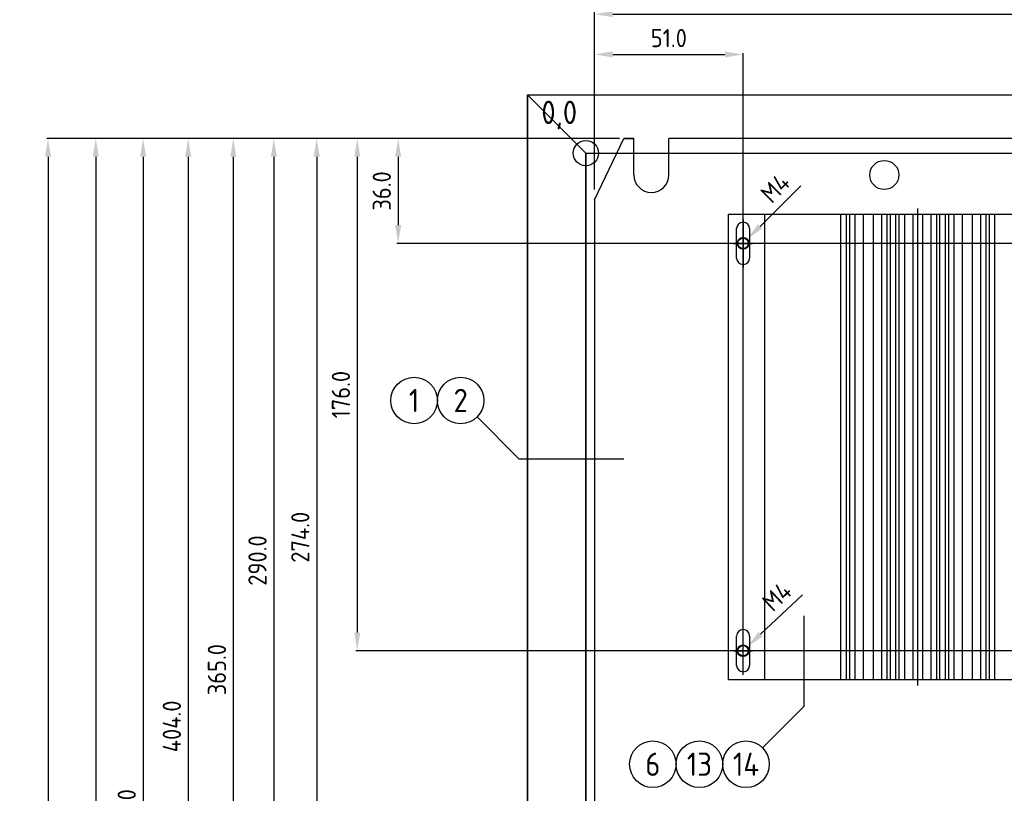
# Model space of a CAD drawing. Extents: x 40 to 2050, y 50 to 1450.
# Tile 4 of 8: x 678 to 1016, y 873 to 1139. Entities that reach past the tile are written whole.
import ezdxf
from ezdxf.enums import TextEntityAlignment as Align

# ---------------------------------------------------------------- set-up
doc = ezdxf.new("R2010")
doc.units = 0
doc.header["$MEASUREMENT"] = 0
doc.header["$PDMODE"] = 1
doc.layers.get('DEFPOINTS').update_dxf_attribs({"linetype": 'CONTINUOUS'})
doc.layers.add('0-25', color=7, linetype='CONTINUOUS')
doc.layers.add('B-25', color=7, linetype='CONTINUOUS')
doc.styles.get("Standard").update_dxf_attribs({"font": 'iso.shx'})
doc.dimstyles.get("Standard").update_dxf_attribs({"dimscale": 2.5, "dimtxt": 2.5, "dimasz": 2.5, "dimexe": 0.18, "dimexo": 0.0625, "dimgap": 1, "dimtad": 1, "dimdec": 1, "dimzin": 0, "dimdsep": 46, "dimtxsty": 'Standard', "dimcen": 0.09, "dimadec": 0, "dimazin": 0, "dimtfac": 1, "dimtdec": 1, "dimtofl": 0, "dimtmove": 0, "dimatfit": 3, "dimfxl": 0, "dimtolj": 1, "dimtzin": 0, "dimarcsym": 0})

# ---------------------------------------------------------------- blocks, each defined once
blk = doc.blocks.new('*D2')
at = {"layer": '0-25', "color": 0, "lineweight": -2}
for p, q in [((875.36, 1097.87), (735.49, 1097.87)), ((735.94, 1091.62), (735.94, 700.12)), ((875.36, 693.87), (735.49, 693.87))]:
    blk.add_line(p, q, dxfattribs=at)
at = {"layer": '0-25', "color": 0}
for points in [[(734.9, 1091.62), (736.99, 1091.62), (735.94, 1097.87)], [(734.9, 700.12), (736.99, 700.12), (735.94, 693.87)]]:
    blk.add_solid(points, dxfattribs=at)
at = {"layer": 'DEFPOINTS', "color": 0}
for p in [(875.52, 1097.87), (735.94, 693.87), (875.52, 693.87)]:
    blk.add_point(p, dxfattribs=at)
at = {"layer": '0-25', "color": 0, "insert": (730.32, 895.87), "char_height": 6.25, "attachment_point": 5, "rotation": 90}
blk.add_mtext('\\A1;404.0', dxfattribs=at)
blk = doc.blocks.new('*D16')
at = {"layer": '0-25', "color": 0, "lineweight": -2}
for p, q in [((875.36, 1097.87), (779.63, 1097.87)), ((780.08, 1091.62), (780.08, 830.12)), ((875.36, 823.87), (779.63, 823.87))]:
    blk.add_line(p, q, dxfattribs=at)
at = {"layer": '0-25', "color": 0}
for points in [[(779.03, 1091.62), (781.12, 1091.62), (780.08, 1097.87)], [(779.03, 830.12), (781.12, 830.12), (780.08, 823.87)]]:
    blk.add_solid(points, dxfattribs=at)
at = {"layer": 'DEFPOINTS', "color": 0}
for p in [(875.52, 1097.87), (780.08, 823.87), (875.52, 823.87)]:
    blk.add_point(p, dxfattribs=at)
at = {"layer": '0-25', "color": 0, "insert": (774.45, 960.87), "char_height": 6.25, "attachment_point": 5, "rotation": 90}
blk.add_mtext('\\A1;274.0', dxfattribs=at)
blk = doc.blocks.new('*D32')
at = {"layer": '0-25', "color": 0, "lineweight": -2}
for p, q in [((946.91, 941.03), (932.53, 927.52)), ((926.3, 921.87), (926.75, 921.87)), ((926.52, 921.65), (926.52, 922.1))]:
    blk.add_line(p, q, dxfattribs=at)
at = {"layer": '0-25', "color": 0}
blk.add_solid([(931.82, 928.28), (933.25, 926.76), (927.98, 923.24)], dxfattribs=at)
at = {"layer": 'DEFPOINTS', "color": 0}
for p in [(927.98, 923.24), (925.06, 920.5)]:
    blk.add_point(p, dxfattribs=at)
at = {"layer": '0-25', "color": 0, "insert": (938.15, 940.52), "char_height": 6.25, "attachment_point": 5, "rotation": 43.2167}
blk.add_mtext('\\A1;M4', dxfattribs=at)
blk = doc.blocks.new('*D33')
at = {"layer": '0-25', "color": 0, "lineweight": -2}
for p, q in [((946.31, 1081.66), (932.35, 1067.7)), ((926.3, 1061.87), (926.75, 1061.87)), ((926.52, 1061.65), (926.52, 1062.1))]:
    blk.add_line(p, q, dxfattribs=at)
at = {"layer": '0-25', "color": 0}
blk.add_solid([(931.62, 1068.44), (933.09, 1066.97), (927.93, 1063.29)], dxfattribs=at)
at = {"layer": 'DEFPOINTS', "color": 0}
for p in [(927.93, 1063.29), (925.11, 1060.46)]:
    blk.add_point(p, dxfattribs=at)
at = {"layer": '0-25', "color": 0, "insert": (937.56, 1080.87), "char_height": 6.25, "attachment_point": 5, "rotation": 45}
blk.add_mtext('\\A1;M4', dxfattribs=at)
blk = doc.blocks.new('*D34')
at = {"layer": '0-25', "color": 0, "lineweight": -2}
for p, q in [((875.52, 1098.03), (875.52, 1167.34)), ((881.77, 1166.89), (1196.27, 1166.89)), ((1202.52, 1091.73), (1202.52, 1167.34))]:
    blk.add_line(p, q, dxfattribs=at)
at = {"layer": '0-25', "color": 0}
for points in [[(881.77, 1167.93), (881.77, 1165.85), (875.52, 1166.89)], [(1196.27, 1167.93), (1196.27, 1165.85), (1202.52, 1166.89)]]:
    blk.add_solid(points, dxfattribs=at)
at = {"layer": 'DEFPOINTS', "color": 0}
for p in [(1202.52, 1166.89), (875.52, 1097.87), (1202.52, 1091.57)]:
    blk.add_point(p, dxfattribs=at)
at = {"layer": '0-25', "color": 0, "insert": (1039.02, 1172.52), "char_height": 6.25, "attachment_point": 5}
blk.add_mtext('\\A1;327.0', dxfattribs=at)
blk = doc.blocks.new('*D35')
at = {"layer": '0-25', "color": 0, "lineweight": -2}
for p, q in [((875.36, 1097.87), (764.91, 1097.87)), ((765.36, 1091.62), (765.36, 814.12)), ((875.36, 807.87), (764.91, 807.87))]:
    blk.add_line(p, q, dxfattribs=at)
at = {"layer": '0-25', "color": 0}
for points in [[(764.32, 1091.62), (766.41, 1091.62), (765.36, 1097.87)], [(764.32, 814.12), (766.41, 814.12), (765.36, 807.87)]]:
    blk.add_solid(points, dxfattribs=at)
at = {"layer": 'DEFPOINTS', "color": 0}
for p in [(875.52, 1097.87), (765.36, 807.87), (875.52, 807.87)]:
    blk.add_point(p, dxfattribs=at)
at = {"layer": '0-25', "color": 0, "insert": (759.74, 952.87), "char_height": 6.25, "attachment_point": 5, "rotation": 90}
blk.add_mtext('\\A1;290.0', dxfattribs=at)
blk = doc.blocks.new('*D37')
at = {"layer": '0-25', "color": 0, "lineweight": -2}
for p, q in [((875.36, 1097.87), (720.01, 1097.87)), ((720.46, 1091.62), (720.46, 639.12)), ((875.36, 632.87), (720.01, 632.87))]:
    blk.add_line(p, q, dxfattribs=at)
at = {"layer": '0-25', "color": 0}
for points in [[(719.42, 1091.62), (721.5, 1091.62), (720.46, 1097.87)], [(719.42, 639.12), (721.5, 639.12), (720.46, 632.87)]]:
    blk.add_solid(points, dxfattribs=at)
at = {"layer": 'DEFPOINTS', "color": 0}
for p in [(875.52, 1097.87), (720.46, 632.87), (875.52, 632.87)]:
    blk.add_point(p, dxfattribs=at)
at = {"layer": '0-25', "color": 0, "insert": (714.83, 865.37), "char_height": 6.25, "attachment_point": 5, "rotation": 90}
blk.add_mtext('\\A1;465.0', dxfattribs=at)
blk = doc.blocks.new('*D38')
at = {"layer": '0-25', "color": 0, "lineweight": -2}
for p, q in [((875.36, 1097.87), (750.98, 1097.87)), ((751.43, 1091.62), (751.43, 739.12)), ((875.36, 732.87), (750.98, 732.87))]:
    blk.add_line(p, q, dxfattribs=at)
at = {"layer": '0-25', "color": 0}
for points in [[(750.39, 1091.62), (752.47, 1091.62), (751.43, 1097.87)], [(750.39, 739.12), (752.47, 739.12), (751.43, 732.87)]]:
    blk.add_solid(points, dxfattribs=at)
at = {"layer": 'DEFPOINTS', "color": 0}
for p in [(875.52, 1097.87), (751.43, 732.87), (875.52, 732.87)]:
    blk.add_point(p, dxfattribs=at)
at = {"layer": '0-25', "color": 0, "insert": (745.8, 915.37), "char_height": 6.25, "attachment_point": 5, "rotation": 90}
blk.add_mtext('\\A1;365.0', dxfattribs=at)
blk = doc.blocks.new('*D39')
at = {"layer": '0-25', "color": 0, "lineweight": -2}
for p, q in [((875.36, 1097.87), (703.75, 1097.87)), ((704.2, 1091.62), (704.2, 584.12)), ((875.36, 577.87), (703.75, 577.87))]:
    blk.add_line(p, q, dxfattribs=at)
at = {"layer": '0-25', "color": 0}
for points in [[(703.16, 1091.62), (705.24, 1091.62), (704.2, 1097.87)], [(703.16, 584.12), (705.24, 584.12), (704.2, 577.87)]]:
    blk.add_solid(points, dxfattribs=at)
at = {"layer": 'DEFPOINTS', "color": 0}
for p in [(875.52, 1097.87), (704.2, 577.87), (875.52, 577.87)]:
    blk.add_point(p, dxfattribs=at)
at = {"layer": '0-25', "color": 0, "insert": (698.57, 837.87), "char_height": 6.25, "attachment_point": 5, "rotation": 90}
blk.add_mtext('\\A1;520.0', dxfattribs=at)
blk = doc.blocks.new('*D45')
at = {"layer": '0-25', "color": 0, "lineweight": -2}
for p, q in [((875.52, 1098.03), (875.52, 1180.96)), ((881.77, 1180.51), (1203.27, 1180.51)), ((1209.52, 1077.03), (1209.52, 1180.96))]:
    blk.add_line(p, q, dxfattribs=at)
at = {"layer": '0-25', "color": 0}
for points in [[(881.77, 1181.56), (881.77, 1179.47), (875.52, 1180.51)], [(1203.27, 1181.56), (1203.27, 1179.47), (1209.52, 1180.51)]]:
    blk.add_solid(points, dxfattribs=at)
at = {"layer": 'DEFPOINTS', "color": 0}
for p in [(1209.52, 1180.51), (875.52, 1097.87), (1209.52, 1076.87)]:
    blk.add_point(p, dxfattribs=at)
at = {"layer": '0-25', "color": 0, "insert": (1042.52, 1186.14), "char_height": 6.25, "attachment_point": 5}
blk.add_mtext('\\A1;334.0', dxfattribs=at)
blk = doc.blocks.new('*D46')
at = {"layer": '0-25', "color": 0, "lineweight": -2}
for p, q in [((875.52, 1098.03), (875.52, 1154.69)), ((881.77, 1154.24), (1052.27, 1154.24)), ((1058.52, 1098.03), (1058.52, 1154.69))]:
    blk.add_line(p, q, dxfattribs=at)
at = {"layer": '0-25', "color": 0}
for points in [[(881.77, 1155.29), (881.77, 1153.2), (875.52, 1154.24)], [(1052.27, 1155.29), (1052.27, 1153.2), (1058.52, 1154.24)]]:
    blk.add_solid(points, dxfattribs=at)
at = {"layer": 'DEFPOINTS', "color": 0}
for p in [(1058.52, 1154.24), (875.52, 1097.87), (1058.52, 1097.87)]:
    blk.add_point(p, dxfattribs=at)
at = {"layer": '0-25', "color": 0, "insert": (967.02, 1159.87), "char_height": 6.25, "attachment_point": 5}
blk.add_mtext('\\A1;183.0', dxfattribs=at)
blk = doc.blocks.new('*D47')
at = {"layer": '0-25', "color": 0, "lineweight": -2}
for p, q in [((875.52, 1098.03), (875.52, 1141.07)), ((881.77, 1140.62), (1040.27, 1140.62)), ((1046.52, 1098.03), (1046.52, 1141.07))]:
    blk.add_line(p, q, dxfattribs=at)
at = {"layer": '0-25', "color": 0}
for points in [[(881.77, 1141.66), (881.77, 1139.58), (875.52, 1140.62)], [(1040.27, 1141.66), (1040.27, 1139.58), (1046.52, 1140.62)]]:
    blk.add_solid(points, dxfattribs=at)
at = {"layer": 'DEFPOINTS', "color": 0}
for p in [(1046.52, 1140.62), (875.52, 1097.87), (1046.52, 1097.87)]:
    blk.add_point(p, dxfattribs=at)
at = {"layer": '0-25', "color": 0, "insert": (961.02, 1146.25), "char_height": 6.25, "attachment_point": 5}
blk.add_mtext('\\A1;171.0', dxfattribs=at)
blk = doc.blocks.new('*D48')
at = {"layer": '0-25', "color": 0, "lineweight": -2}
for p, q in [((875.52, 1098.03), (875.52, 1127.23)), ((881.77, 1126.78), (920.27, 1126.78)), ((926.52, 1098.03), (926.52, 1127.23))]:
    blk.add_line(p, q, dxfattribs=at)
at = {"layer": '0-25', "color": 0}
for points in [[(881.77, 1127.82), (881.77, 1125.74), (875.52, 1126.78)], [(920.27, 1127.82), (920.27, 1125.74), (926.52, 1126.78)]]:
    blk.add_solid(points, dxfattribs=at)
at = {"layer": 'DEFPOINTS', "color": 0}
for p in [(926.52, 1126.78), (875.52, 1097.87), (926.52, 1097.87)]:
    blk.add_point(p, dxfattribs=at)
at = {"layer": '0-25', "color": 0, "insert": (901.02, 1132.41), "char_height": 6.25, "attachment_point": 5}
blk.add_mtext('\\A1;51.0', dxfattribs=at)
blk = doc.blocks.new('*D51')
at = {"layer": '0-25', "color": 0, "lineweight": -2}
for p, q in [((875.36, 1097.87), (793.56, 1097.87)), ((794.01, 1091.62), (794.01, 928.12)), ((875.36, 921.87), (793.56, 921.87))]:
    blk.add_line(p, q, dxfattribs=at)
at = {"layer": '0-25', "color": 0}
for points in [[(792.97, 1091.62), (795.05, 1091.62), (794.01, 1097.87)], [(792.97, 928.12), (795.05, 928.12), (794.01, 921.87)]]:
    blk.add_solid(points, dxfattribs=at)
at = {"layer": 'DEFPOINTS', "color": 0}
for p in [(875.52, 1097.87), (794.01, 921.87), (875.52, 921.87)]:
    blk.add_point(p, dxfattribs=at)
at = {"layer": '0-25', "color": 0, "insert": (788.39, 1009.87), "char_height": 6.25, "attachment_point": 5, "rotation": 90}
blk.add_mtext('\\A1;176.0', dxfattribs=at)
blk = doc.blocks.new('*D52')
at = {"layer": '0-25', "color": 0, "lineweight": -2}
for p, q in [((875.36, 1097.87), (807.6, 1097.87)), ((808.05, 1091.62), (808.05, 1068.12)), ((875.36, 1061.87), (807.6, 1061.87))]:
    blk.add_line(p, q, dxfattribs=at)
at = {"layer": '0-25', "color": 0}
for points in [[(807.01, 1091.62), (809.09, 1091.62), (808.05, 1097.87)], [(807.01, 1068.12), (809.09, 1068.12), (808.05, 1061.87)]]:
    blk.add_solid(points, dxfattribs=at)
at = {"layer": 'DEFPOINTS', "color": 0}
for p in [(875.52, 1097.87), (808.05, 1061.87), (875.52, 1061.87)]:
    blk.add_point(p, dxfattribs=at)
at = {"layer": '0-25', "color": 0, "insert": (802.43, 1079.87), "char_height": 6.25, "attachment_point": 5, "rotation": 90}
blk.add_mtext('\\A1;36.0', dxfattribs=at)
blk = doc.blocks.new('*D36')
at = {"layer": '0-25', "color": 0, "lineweight": -2}
for p, q in [((875.36, 1097.87), (687.35, 1097.87)), ((687.8, 1091.62), (687.8, 534.12)), ((885.36, 527.87), (687.35, 527.87))]:
    blk.add_line(p, q, dxfattribs=at)
at = {"layer": '0-25', "color": 0}
for points in [[(686.75, 1091.62), (688.84, 1091.62), (687.8, 1097.87)], [(686.75, 534.12), (688.84, 534.12), (687.8, 527.87)]]:
    blk.add_solid(points, dxfattribs=at)
at = {"layer": 'DEFPOINTS', "color": 0}
for p in [(875.52, 1097.87), (687.8, 527.87), (885.52, 527.87)]:
    blk.add_point(p, dxfattribs=at)
at = {"layer": '0-25', "color": 0, "insert": (682.17, 812.87), "char_height": 6.25, "attachment_point": 5, "rotation": 90}
blk.add_mtext('\\A1;570.0', dxfattribs=at)

msp = doc.modelspace()

# ---------------------------------------------------------------- linework, layer by layer
at = {"layer": '0-25'}
for p, q in [((875.52, 1080.37), (875.52, 1117.87)), ((852.52, 1112.87), (872.52, 1092.87)), ((852.52, 512.87), (852.52, 1112.87)), ((852.52, 512.87), (852.52, 1112.87)), ((852.52, 1112.87), (852.52, 512.87)), ((852.52, 1112.87), (1232.52, 1112.87)), ((884.02, 1097.87), (855.52, 1097.87)), ((875.52, 1076.87), (885.52, 1097.87)), ((885.52, 1097.87), (889.02, 1097.87)), ((889.02, 1097.87), (885.52, 1097.87)), ((889.02, 1085.37), (889.02, 1097.87)), ((901.02, 1085.37), (901.02, 1097.87)), ((1184.02, 1097.87), (901.02, 1097.87)), ((926.52, 921.87), (926.52, 1097.87)), ((872.52, 532.87), (872.52, 1092.87)), ((872.52, 532.87), (872.52, 1092.87)), ((872.52, 1092.87), (872.52, 532.87)), ((872.52, 1092.87), (1212.52, 1092.87)), ((875.52, 1076.87), (875.52, 548.87)), ((986.52, 909.87), (986.52, 1073.87)), ((921.52, 911.87), (921.52, 1071.87)), ((921.52, 1071.87), (1051.52, 1071.87)), ((926.47, 1069.12), (926.57, 1069.12)), ((926.52, 1070.12), (926.52, 1053.62)), ((934.02, 911.87), (934.02, 1071.87)), ((960.02, 1071.87), (960.02, 911.87)), ((962.02, 911.87), (962.02, 1071.87)), ((963.02, 1071.87), (963.02, 911.87)), ((965.02, 911.87), (965.02, 1071.87)), ((967.77, 1071.87), (967.77, 911.87)), ((971.27, 911.87), (971.27, 1071.87)), ((974.02, 1071.87), (974.02, 911.87)), ((976.02, 911.87), (976.02, 1071.87)), ((977.02, 1071.87), (977.02, 911.87)), ((979.02, 911.87), (979.02, 1071.87)), ((980.02, 1071.87), (980.02, 911.87)), ((982.02, 911.87), (982.02, 1071.87)), ((984.77, 1071.87), (984.77, 911.87)), ((988.27, 911.87), (988.27, 1071.87)), ((991.02, 1071.87), (991.02, 911.87)), ((993.02, 911.87), (993.02, 1071.87)), ((994.02, 1071.87), (994.02, 911.87)), ((996.02, 911.87), (996.02, 1071.87)), ((997.02, 1071.87), (997.02, 911.87)), ((999.02, 911.87), (999.02, 1071.87)), ((1001.77, 1071.87), (1001.77, 911.87)), ((1005.27, 911.87), (1005.27, 1071.87)), ((1008.02, 1071.87), (1008.02, 911.87)), ((1010.02, 911.87), (1010.02, 1071.87)), ((1011.02, 1071.87), (1011.02, 911.87)), ((1013.02, 911.87), (1013.02, 1071.87)), ((924.27, 1056.82), (924.27, 1066.92)), ((928.77, 1066.92), (928.77, 1056.82)), ((1050.52, 1061.87), (875.52, 1061.87)), ((923.27, 1061.87), (929.77, 1061.87)), ((926.57, 1054.62), (926.47, 1054.62)), ((835.18, 1002.21), (849.52, 987.87)), ((849.52, 987.87), (885.52, 987.87)), ((947.52, 902.87), (947.52, 933.87)), ((926.52, 913.62), (926.52, 930.12)), ((924.27, 916.82), (924.27, 926.92)), ((926.47, 929.12), (926.57, 929.12)), ((928.77, 926.92), (928.77, 916.82)), ((1050.52, 921.87), (875.52, 921.87)), ((923.27, 921.87), (929.77, 921.87)), ((926.57, 914.62), (926.47, 914.62)), ((1051.52, 911.87), (921.52, 911.87)), ((933.18, 888.53), (947.52, 902.87))]:
    msp.add_line(p, q, dxfattribs=at)
for centre, radius in [((872.52, 1092.87), 4.35), ((975.02, 1085.37), 5), ((926.52, 1061.87), 2), ((926.52, 1061.87), 1.8), ((813.52, 1007.87), 8), ((829.52, 1007.87), 8), ((926.52, 921.87), 2), ((926.52, 921.87), 1.8), ((895.52, 882.87), 8), ((911.52, 882.87), 8), ((927.52, 882.87), 8)]:
    msp.add_circle(centre, radius, dxfattribs=at)
for centre, radius, start, end in [((895.02, 1085.37), 6, 180, 0), ((926.47, 1066.92), 2.2, 90, 180), ((926.57, 1066.92), 2.2, 0, 90), ((926.47, 1056.82), 2.2, 180, 270), ((926.57, 1056.82), 2.2, 270, 0), ((926.47, 926.92), 2.2, 90, 180), ((926.57, 926.92), 2.2, 0, 90), ((926.47, 916.82), 2.2, 180, 270), ((926.57, 916.82), 2.2, 270, 0)]:
    msp.add_arc(centre, radius, start, end, dxfattribs=at)

# ---------------------------------------------------------------- texts
msp.add_text('0,0', height=8, dxfattribs=at).set_placement((869.52, 1102.87), align=Align.RIGHT)
at = {"layer": 'B-25'}
for s, p in [('1', (813.52, 1007.87)), ('2', (829.52, 1007.87)), ('6', (895.52, 882.87)), ('13', (911.52, 882.87)), ('14', (927.52, 882.87))]:
    msp.add_text(s, height=8, dxfattribs=at).set_placement(p, align=Align.MIDDLE_CENTER)

# ---------------------------------------------------------------- dimensions: what is measured, and where the dimension line sits
at = {"layer": '0-25'}
for base, p2, picture, middle in [((1209.52, 1180.51), (1209.52, 1076.87), '*D45', (1042.52, 1180.51)), ((1202.52, 1166.89), (1202.52, 1091.57), '*D34', (1039.02, 1166.89)), ((1058.52, 1154.24), (1058.52, 1097.87), '*D46', (967.02, 1154.24)), ((1046.52, 1140.62), (1046.52, 1097.87), '*D47', (961.02, 1140.62)), ((926.52, 1126.78), (926.52, 1097.87), '*D48', (901.02, 1126.78))]:
    dim = msp.add_linear_dim(base=base, p1=(875.52, 1097.87), p2=p2, dimstyle='Standard', dxfattribs=at)
    dim.commit()
    dim.dimension.update_dxf_attribs({"geometry": picture, "text_midpoint": middle, "dimtype": 160})
for base, p2, angle, picture, middle in [((687.8, 527.87), (885.52, 527.87), 270, '*D36', (687.8, 812.87)), ((704.2, 577.87), (875.52, 577.87), 90, '*D39', (704.2, 837.87)), ((720.46, 632.87), (875.52, 632.87), 90, '*D37', (720.46, 865.37)), ((735.94, 693.87), (875.52, 693.87), 90, '*D2', (735.94, 895.87)), ((751.43, 732.87), (875.52, 732.87), 90, '*D38', (751.43, 915.37)), ((765.36, 807.87), (875.52, 807.87), 90, '*D35', (765.36, 952.87)), ((780.08, 823.87), (875.52, 823.87), 90, '*D16', (780.08, 960.87)), ((794.01, 921.87), (875.52, 921.87), 90, '*D51', (794.01, 1009.87)), ((808.05, 1061.87), (875.52, 1061.87), 90, '*D52', (808.05, 1079.87))]:
    dim = msp.add_linear_dim(base=base, p1=(875.52, 1097.87), p2=p2, angle=angle, dimstyle='Standard', dxfattribs=at)
    dim.commit()
    dim.dimension.update_dxf_attribs({"geometry": picture, "text_midpoint": middle, "dimtype": 160})
for p1, p2, picture, middle in [((925.11, 1060.46), (927.93, 1063.29), '*D33', (937.56, 1080.87)), ((925.06, 920.5), (927.98, 923.24), '*D32', (938.15, 940.52))]:
    dim = msp.add_diameter_dim_2p(p1=p1, p2=p2, text='M4', dimstyle='Standard', dxfattribs=at)
    dim.commit()
    dim.dimension.update_dxf_attribs({"geometry": picture, "text_midpoint": middle})

doc.saveas('drawing.dxf')
